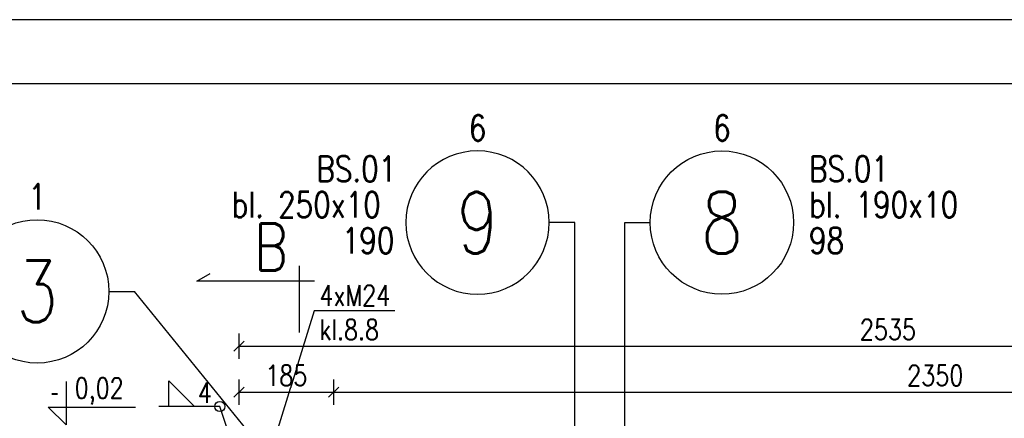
# Model space of a CAD drawing. Header units: millimetres. Extents: x 0 to 1625, y 0 to 742.
# Tile 10 of 24: x 130 to 323, y 665 to 742. Entities that reach past the tile are written whole.
import ezdxf
from ezdxf.enums import TextEntityAlignment as Align

# ---------------------------------------------------------------- set-up
doc = ezdxf.new("R2010")
doc.units = ezdxf.units.MM
for name, color, linetype in [('!PB_Ramka', 7, 'Continuous'), ('_A_Opisy', 5, 'Continuous'), ('_K_Konstrukcja', 7, 'Continuous'), ('e-cad_cienkie', 1, 'Continuous'), ('e-cad_opisy', 8, 'Continuous'), ('e-cad_wymiary', 1, 'Continuous'), ('KONSTRUKCJA', 7, 'Continuous'), ('opis', 5, 'Continuous')]:
    doc.layers.add(name, color=color, linetype=linetype)
doc.layers.add('e-cad_rzutnie', color=61, linetype='Continuous', plot=False)
doc.layers.add('ZBROJ_STRZ', color=1, linetype='Continuous', lineweight=15)
doc.styles.add('e-cad_1', font='simplex.shx', dxfattribs={"width": 0.8})
doc.styles.add('ROMANS', font='simplex.shx', dxfattribs={"width": 0.8})
doc.styles.add('ROMANS 1do20', font='simplex.shx', dxfattribs={"width": 0.8, "height": 4})
doc.styles.get("Standard").update_dxf_attribs({"font": 'arial.ttf'})
doc.dimstyles.new('e-cad_1_20_[cm]', dxfattribs={"dimscale": 2, "dimtxt": 2, "dimasz": 1, "dimexe": 1.25, "dimexo": 0.625, "dimtad": 1, "dimdec": 0, "dimlfac": 10, "dimrnd": 0.1, "dimzin": 1, "dimtxsty": 'e-cad_1', "dimblk": 'OBLIQUE', "dimcen": 2.5, "dimclrd": 8, "dimclre": 8, "dimclrt": 1, "dimadec": 0, "dimazin": 0, "dimtfac": 1, "dimtix": 1, "dimtmove": 1, "dimatfit": 3, "dimldrblk": 'OBLIQUE', "dimfxl": 1.25, "dimfxlon": 1, "dimtfill": 1, "dimarcsym": 0})

# ---------------------------------------------------------------- blocks, each defined once
blk = doc.blocks.new('_Oblique')
at = {"color": 0, "linetype": 'ByBlock', "lineweight": -2}
blk.add_line((-0.5, -0.5), (0.5, 0.5), dxfattribs=at)
blk = doc.blocks.new('*D9')
at = {"layer": 'Defpoints', "color": 0, "ltscale": 0.8}
for p in [(191.77, 669.74), (173.29, 653.33), (191.77, 653.33)]:
    blk.add_point(p, dxfattribs=at)
at = {"layer": 'e-cad_wymiary', "color": 8, "lineweight": -2, "ltscale": 0.8}
for p, q in [((173.29, 667.24), (173.29, 672.24)), ((191.77, 667.24), (191.77, 672.24)), ((173.29, 669.74), (191.77, 669.74))]:
    blk.add_line(p, q, dxfattribs=at)
at = {"layer": 'e-cad_wymiary', "color": 8, "lineweight": -2, "ltscale": 0.8, "xscale": 2, "yscale": 2, "zscale": 2, "rotation": 180}
blk.add_blockref('_Oblique', (173.29, 669.74), dxfattribs=at)
at = {"layer": 'e-cad_wymiary', "color": 8, "lineweight": -2, "ltscale": 0.8, "xscale": 2, "yscale": 2, "zscale": 2}
blk.add_blockref('_Oblique', (191.77, 669.74), dxfattribs=at)
at = {"layer": 'e-cad_wymiary', "color": 1, "ltscale": 0.8, "insert": (182.53, 672.99), "char_height": 4, "attachment_point": 5, "style": 'e-cad_1', "bg_fill": 3, "box_fill_scale": 1.1, "bg_fill_color": 257, "bg_fill_transparency": 0}
blk.add_mtext('185', dxfattribs=at)
blk = doc.blocks.new('*D10')
at = {"layer": 'Defpoints', "color": 0, "ltscale": 0.8}
for p in [(426.77, 669.74), (191.77, 653.33), (426.77, 559.84)]:
    blk.add_point(p, dxfattribs=at)
at = {"layer": 'e-cad_wymiary', "color": 8, "lineweight": -2, "ltscale": 0.8}
for p, q in [((191.77, 667.24), (191.77, 672.24)), ((426.77, 667.24), (426.77, 672.24)), ((191.77, 669.74), (426.77, 669.74))]:
    blk.add_line(p, q, dxfattribs=at)
at = {"layer": 'e-cad_wymiary', "color": 8, "lineweight": -2, "ltscale": 0.8, "xscale": 2, "yscale": 2, "zscale": 2, "rotation": 180}
blk.add_blockref('_Oblique', (191.77, 669.74), dxfattribs=at)
at = {"layer": 'e-cad_wymiary', "color": 8, "lineweight": -2, "ltscale": 0.8, "xscale": 2, "yscale": 2, "zscale": 2}
blk.add_blockref('_Oblique', (426.77, 669.74), dxfattribs=at)
at = {"layer": 'e-cad_wymiary', "color": 1, "ltscale": 0.8, "insert": (309.27, 672.99), "char_height": 4, "attachment_point": 5, "style": 'e-cad_1', "bg_fill": 3, "box_fill_scale": 1.1, "bg_fill_color": 257, "bg_fill_transparency": 0}
blk.add_mtext('2350', dxfattribs=at)
blk = doc.blocks.new('*D11')
at = {"layer": 'Defpoints', "color": 0, "ltscale": 0.8}
for p in [(426.77, 678.73), (173.29, 643.33), (426.77, 559.84)]:
    blk.add_point(p, dxfattribs=at)
at = {"layer": 'e-cad_wymiary', "color": 8, "lineweight": -2, "ltscale": 0.8}
for p, q in [((173.29, 676.23), (173.29, 681.23)), ((426.77, 676.23), (426.77, 681.23)), ((173.29, 678.73), (426.77, 678.73))]:
    blk.add_line(p, q, dxfattribs=at)
at = {"layer": 'e-cad_wymiary', "color": 8, "lineweight": -2, "ltscale": 0.8, "xscale": 2, "yscale": 2, "zscale": 2, "rotation": 180}
blk.add_blockref('_Oblique', (173.29, 678.73), dxfattribs=at)
at = {"layer": 'e-cad_wymiary', "color": 8, "lineweight": -2, "ltscale": 0.8, "xscale": 2, "yscale": 2, "zscale": 2}
blk.add_blockref('_Oblique', (426.77, 678.73), dxfattribs=at)
at = {"layer": 'e-cad_wymiary', "color": 1, "ltscale": 0.8, "insert": (300.03, 681.98), "char_height": 4, "attachment_point": 5, "style": 'e-cad_1', "bg_fill": 3, "box_fill_scale": 1.1, "bg_fill_color": 257, "bg_fill_transparency": 0}
blk.add_mtext('2535', dxfattribs=at)
blk = doc.blocks.new('e-cad_StalOpis_5')
at = {"layer": 'e-cad_cienkie'}
blk.add_lwpolyline([(-2.5, 0), (0, 0)], dxfattribs=at)
blk.add_circle((-9.5, 0), 7, dxfattribs=at)
at = {"layer": 'e-cad_opisy', "ltscale": 0.04, "style": 'e-cad_1', "width": 0.8}
blk.add_attdef('ILOSC', text='', height=2.5, dxfattribs=at).set_placement((-9.5, 8), align=Align.CENTER)
at = {"layer": 'e-cad_opisy', "color": 4, "ltscale": 0.04, "style": 'e-cad_1', "width": 0.8}
blk.add_attdef('PROFIL', text='', height=2.5, dxfattribs=at).set_placement((-18, 0.5), align=Align.RIGHT)
at = {"layer": 'e-cad_opisy', "color": 5, "ltscale": 0.04, "style": 'e-cad_1', "width": 0.8}
blk.add_attdef('NR', text='', height=6, dxfattribs=at).set_placement((-9.5, -3), align=Align.CENTER)
at = {"layer": 'e-cad_opisy', "ltscale": 0.04, "style": 'e-cad_1', "width": 0.8}
blk.add_attdef('DLUGOSC', text='', height=2.5, dxfattribs=at).set_placement((-18, -3), align=Align.RIGHT)
at = {"layer": 'e-cad_opisy', "ltscale": 0.04, "style": 'e-cad_1', "width": 0.8, "flags": 1}
for tag, p in [('MASA', (0, -15)), ('OBWOD', (0, -20)), ('GATUNEK_STALI', (0, -25)), ('s_1', (0, -30)), ('s_2', (0, -35))]:
    blk.add_attdef(tag, p, '', height=3, dxfattribs=at)
at = {"layer": 'e-cad_rzutnie', "ltscale": 0.04, "style": 'e-cad_1', "width": 0.8}
blk.add_attdef('POZYCJA', text='', height=2.5, dxfattribs=at).set_placement((-18, 4), align=Align.RIGHT)
blk = doc.blocks.new('e-cad_StalOpis_4')
at = {"layer": 'e-cad_cienkie'}
blk.add_lwpolyline([(0, 0), (2.5, 0)], dxfattribs=at)
blk.add_circle((9.5, 0), 7, dxfattribs=at)
at = {"layer": 'e-cad_opisy', "ltscale": 0.04, "style": 'e-cad_1', "width": 0.8}
blk.add_attdef('ILOSC', text='', height=2.5, dxfattribs=at).set_placement((9.5, 8), align=Align.CENTER)
at = {"layer": 'e-cad_opisy', "color": 5, "ltscale": 0.04, "style": 'e-cad_1', "width": 0.8}
blk.add_attdef('NR', text='', height=6, dxfattribs=at).set_placement((9.5, -3), align=Align.CENTER)
at = {"layer": 'e-cad_opisy', "color": 4, "ltscale": 0.04, "style": 'e-cad_1', "width": 0.8}
blk.add_attdef('PROFIL', (18, 0.5), '', height=2.5, dxfattribs=at)
at = {"layer": 'e-cad_opisy', "ltscale": 0.04, "style": 'e-cad_1', "width": 0.8}
blk.add_attdef('DLUGOSC', (18, -3), '', height=2.5, dxfattribs=at)
at = {"layer": 'e-cad_opisy', "ltscale": 0.04, "style": 'e-cad_1', "width": 0.8, "flags": 1}
for tag, p in [('MASA', (0, -15)), ('OBWOD', (0, -20)), ('GATUNEK_STALI', (0, -25)), ('s_1', (0, -30)), ('s_2', (0, -35))]:
    blk.add_attdef(tag, p, '', height=3, dxfattribs=at)
at = {"layer": 'e-cad_rzutnie', "ltscale": 0.04, "style": 'e-cad_1', "width": 0.8}
blk.add_attdef('POZYCJA', (18, 4), '', height=2.5, dxfattribs=at)
blk = doc.blocks.new('*U170')
at = {"layer": 'e-cad_opisy', "color": 8, "ltscale": 0.4}
blk.add_lwpolyline([(0, 0), (650, 0), (650, 297), (25, 297), (25, 297), (0, 297), (0, 0)], dxfattribs=at)
at = {"layer": 'e-cad_opisy', "color": 3, "ltscale": 0.4}
blk.add_lwpolyline([(30, 5), (645, 5), (645, 292), (30, 292), (30, 5)], dxfattribs=at)

msp = doc.modelspace()

# ---------------------------------------------------------------- linework, layer by layer
at = {"layer": '_A_Opisy', "color": 9, "ltscale": 0.01}
msp.add_lwpolyline([(159.59, 666.94), (159.59, 671.94), (164.59, 666.94), (159.59, 666.94)], dxfattribs=at)
msp.add_circle((169.53, 666.94), 1, dxfattribs=at)
at = {"layer": 'KONSTRUKCJA', "color": 6, "ltscale": 0.01}
for p, q in [((165.04, 691.41), (167.64, 692.91)), ((188.04, 691.41), (165.04, 691.41))]:
    msp.add_line(p, q, dxfattribs=at)
at = {"layer": 'opis', "color": 9, "ltscale": 2}
for p, q in [((139.54, 671.81), (139.54, 663.33)), ((136.02, 666.82), (153.08, 666.82)), ((139.54, 663.33), (136.02, 666.82))]:
    msp.add_line(p, q, dxfattribs=at)

# ---------------------------------------------------------------- block references
at = {"layer": 'e-cad_opisy', "ltscale": 0.8}
ref = msp.add_blockref('e-cad_StalOpis_4', (238.87, 702.86), dxfattribs=dict(at, xscale=-1.999999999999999, yscale=2, zscale=2))
ref.add_attrib('NR', '9', dxfattribs={"color": 5, "ltscale": 0.8, "height": 12, "style": 'e-cad_1', "width": 0.8}).set_placement((219.87, 696.86), align=Align.CENTER)
ref.add_attrib('PROFIL', 'bl. 250x10', (171.82, 703.86), dxfattribs={"color": 4, "ltscale": 0.8, "height": 5, "style": 'e-cad_1', "width": 0.8})
ref.add_attrib('DLUGOSC', '190', (193.35, 696.86), dxfattribs={"ltscale": 0.8, "height": 5, "style": 'e-cad_1', "width": 0.8})
ref.add_attrib('ILOSC', '6', dxfattribs={"ltscale": 0.8, "height": 5, "style": 'e-cad_1', "width": 0.8}).set_placement((219.87, 718.86), align=Align.CENTER)
ref.add_attrib('POZYCJA', 'BS.01', (188.39, 710.86), dxfattribs={"layer": 'e-cad_rzutnie', "ltscale": 0.8, "height": 5, "style": 'e-cad_1', "width": 0.8})
at = {"layer": 'e-cad_opisy', "ltscale": 0.8, "xscale": 2, "yscale": 2, "zscale": 2}
for name, p, values in [('e-cad_StalOpis_4', (248.61, 702.86), {'NR': '8', 'PROFIL': 'bl. 190x10', 'DLUGOSC': '98', 'ILOSC': '6', 'POZYCJA': 'BS.01'}), ('e-cad_StalOpis_5', (152.85, 689.43), {'NR': '3', 'PROFIL': 'HEB 100', 'DLUGOSC': '170', 'ILOSC': '1', 'POZYCJA': 'BS.01'})]:
    msp.add_blockref(name, p, dxfattribs=at).add_auto_attribs(values)

# ---------------------------------------------------------------- texts
at = {"layer": 'opis', "color": 9, "ltscale": 2, "style": 'ROMANS 1do20', "width": 0.8}
msp.add_text('0,02', height=4, dxfattribs=at).set_placement((141.16, 668.54))
at = {"layer": 'opis', "color": 9, "ltscale": 2}
msp.add_text('-', height=3.49, dxfattribs=at).set_placement((136.48, 668.02))
at = {"layer": 'opis', "color": 9, "linetype": 'Continuous', "insert": (165.21, 669.64), "char_height": 4, "width": 96.969, "attachment_point": 4, "style": 'ROMANS'}
msp.add_mtext('\\A1;4', dxfattribs=at)
at = {"layer": 'ZBROJ_STRZ', "style": 'e-cad_1', "width": 0.8}
msp.add_text('B', height=9.22, dxfattribs=at).set_placement((179.54, 693.48), align=Align.CENTER)

# ---------------------------------------------------------------- dimensions: what is measured, and where the dimension line sits
at = {"layer": 'e-cad_wymiary', "ltscale": 0.8}
dim = msp.add_linear_dim(base=(191.77, 669.74), p1=(173.29, 653.33), p2=(191.77, 653.33), dimstyle='e-cad_1_20_[cm]', override={"dimblk": 'Oblique', "dimtfill": 1, "dimtfillclr": 0}, dxfattribs=at)
dim.commit()
dim.dimension.update_dxf_attribs({"geometry": '*D9', "text_midpoint": (182.53, 672.99)})

# ---------------------------------------------------------------- next in the draw order: dimensions: what is measured, and where the dimension line sits
dim = msp.add_linear_dim(base=(426.77, 669.74), p1=(191.77, 653.33), p2=(426.77, 559.84), dimstyle='e-cad_1_20_[cm]', override={"dimblk": 'Oblique', "dimtfill": 1, "dimtfillclr": 0}, dxfattribs=at)
dim.commit()
dim.dimension.update_dxf_attribs({"geometry": '*D10', "text_midpoint": (309.27, 672.99)})

# ---------------------------------------------------------------- next in the draw order: dimensions: what is measured, and where the dimension line sits
dim = msp.add_linear_dim(base=(426.77, 678.73), p1=(173.29, 643.33), p2=(426.77, 559.84), dimstyle='e-cad_1_20_[cm]', override={"dimblk": 'Oblique', "dimtfill": 1, "dimtfillclr": 0}, dxfattribs=at)
dim.commit()
dim.dimension.update_dxf_attribs({"geometry": '*D11', "text_midpoint": (300.03, 681.98)})

# ---------------------------------------------------------------- next in the draw order: linework, layer by layer
at = {"layer": '_A_Opisy', "color": 9, "ltscale": 0.01}
msp.add_lwpolyline([(174.79, 651), (169.53, 666.94), (157.6, 666.94)], dxfattribs=at)
at = {"layer": '_K_Konstrukcja', "color": 9, "ltscale": 0.005}
msp.add_lwpolyline([(203.69, 685.6), (187.98, 685.6), (176.41, 648.31)], dxfattribs=at)
at = {"layer": 'KONSTRUKCJA', "color": 6, "ltscale": 0.01}
msp.add_line((185.04, 694.41), (185.04, 681.41), dxfattribs=at)

# ---------------------------------------------------------------- next in the draw order: block references
at = {"layer": '!PB_Ramka', "xscale": 2.5, "yscale": 2.5, "zscale": 2.5}
msp.add_blockref('*U170', (0, 0), dxfattribs=at)

# ---------------------------------------------------------------- next in the draw order: texts
at = {"layer": '_K_Konstrukcja', "color": 9, "ltscale": 0.005, "insert": (188.97, 690.62), "char_height": 4, "attachment_point": 1}
msp.add_mtext_dynamic_manual_height_columns('{\\Fsimplex.shx|c238;\\W0.8;4xM24\\Pkl.8.8}', width=50.4, gutter_width=12.5, heights=[0], dxfattribs=at)

# ---------------------------------------------------------------- next in the draw order: leaders
at = {"layer": 'e-cad_cienkie', "ltscale": 0.8}
for points in [[(238.87, 638.33), (238.87, 702.86)], [(248.61, 633.5), (248.61, 702.86)], [(182.21, 653.33), (152.85, 689.43)]]:
    msp.add_leader(points, dimstyle='e-cad_1_20_[cm]', override={"dimldrblk": 'None'}, dxfattribs=at)

doc.saveas('drawing.dxf')
